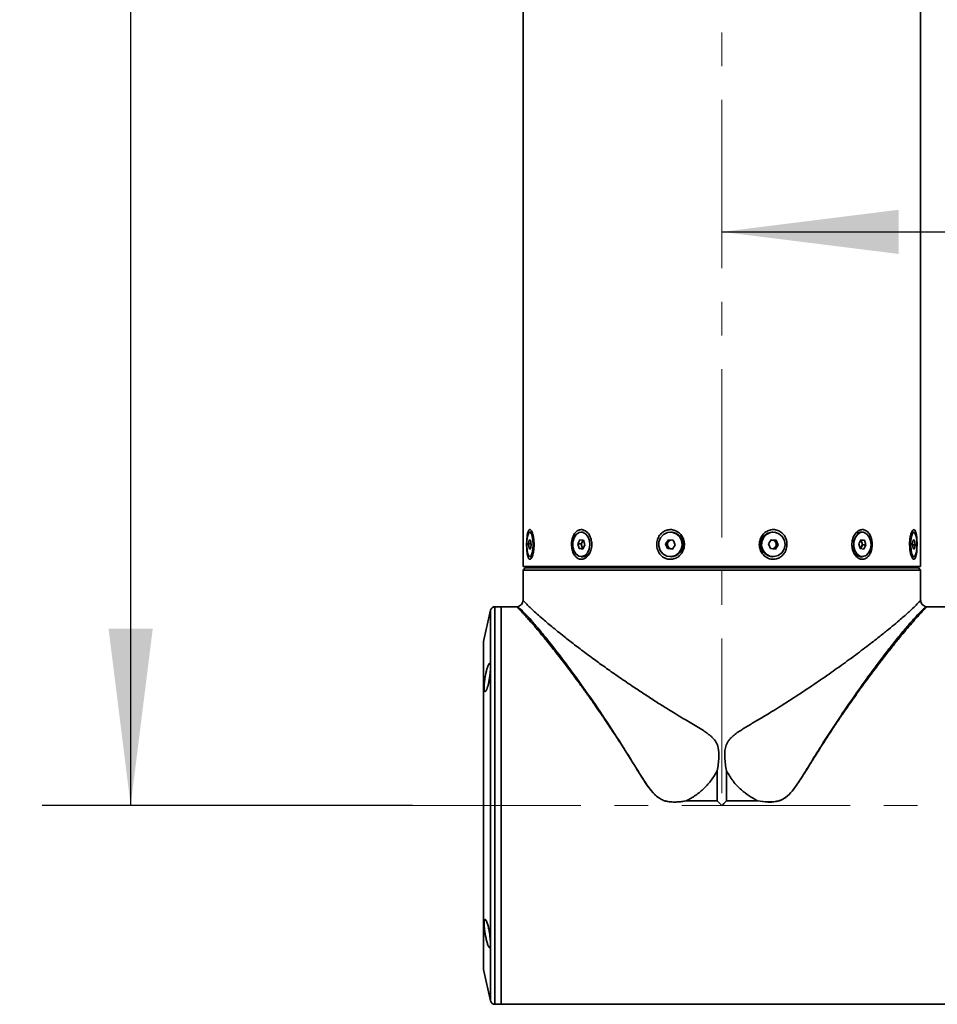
# Model space of a CAD drawing. Header units: millimetres. Extents: x -55 to 650, y 0 to 297.
# Tile 29 of 40: x 181 to 202, y 151 to 173. Entities that reach past the tile are written whole.
import ezdxf

# ---------------------------------------------------------------- set-up
doc = ezdxf.new("R2010")
doc.units = ezdxf.units.MM
doc.linetypes.add('CENTERX2', pattern=[20.32, 12.7, -2.54, 2.54, -2.54])
doc.layers.add('中心线层', color=6, linetype='CENTERX2', lineweight=25)
doc.layers.add('标注层', color=150, linetype='Continuous')
doc.styles.add('SLDTEXTSTYLE1', font='TXT', dxfattribs={"width": 0.7})
doc.dimstyles.new('SLDDIMSTYLE1', dxfattribs={"dimtxt": 3.5, "dimasz": 4, "dimexe": 0, "dimexo": 0.0625, "dimgap": 0.875, "dimtad": 2, "dimlfac": 10, "dimrnd": 1e-09, "dimzin": 12, "dimdsep": 46, "dimtxsty": 'SLDTEXTSTYLE1', "dimsah": 1, "dimcen": 0.09, "dimadec": 0, "dimazin": 3, "dimtfac": 1, "dimtdec": 3, "dimtofl": 0, "dimtmove": 0, "dimatfit": 3, "dimfxl": 0, "dimfrac": 2, "dimtolj": 1, "dimtzin": 12, "dimarcsym": 0})

# ---------------------------------------------------------------- blocks, each defined once
blk = doc.blocks.new('_D_1')
at = {"layer": '标注层'}
for p, q in [((189.738, 197.511), (181.353, 197.511)), ((183.353, 197.511), (183.353, 155.011)), ((189.738, 155.011), (181.353, 155.011))]:
    blk.add_line(p, q, dxfattribs=at)
for points in [[(183.353, 197.511), (182.853, 193.511), (183.853, 193.511)], [(183.353, 155.011), (183.853, 159.011), (182.853, 159.011)]]:
    blk.add_solid(points, dxfattribs=at)
at = {"layer": '标注层', "insert": (178.842, 173.205), "char_height": 3.5, "attachment_point": 1, "rotation": 90, "style": 'SLDTEXTSTYLE1'}
blk.add_mtext('425', dxfattribs=at)
blk = doc.blocks.new('_D_4')
at = {"layer": '标注层'}
for p, q in [((208.138, 157.189), (208.138, 169.997)), ((196.738, 167.997), (208.138, 167.997)), ((208.138, 167.997), (217.718, 167.997))]:
    blk.add_line(p, q, dxfattribs=at)
for points in [[(196.738, 167.997), (200.738, 167.497), (200.738, 168.497)], [(208.138, 167.997), (204.138, 168.497), (204.138, 167.497)]]:
    blk.add_solid(points, dxfattribs=at)
at = {"layer": '标注层', "insert": (211.607, 172.509), "char_height": 3.5, "attachment_point": 1, "style": 'SLDTEXTSTYLE1'}
blk.add_mtext('114', dxfattribs=at)

msp = doc.modelspace()

# ---------------------------------------------------------------- linework, layer by layer
at = {"color": 7, "linetype": 'Continuous', "lineweight": 35}
for p, q in [((192.2384, 192.1006), (192.2384, 160.4206)), ((201.2384, 160.4206), (201.2384, 192.1006)), ((192.4487, 161.1976), (192.3917, 161.1976)), ((193.5981, 161.1976), (193.5564, 161.1976)), ((195.589, 161.1976), (195.5737, 161.1976)), ((197.9031, 161.1976), (197.8878, 161.1976)), ((199.9204, 161.1976), (199.8787, 161.1976)), ((201.0851, 161.1976), (201.0281, 161.1976)), ((192.362, 160.9313), (192.3792, 161.0256)), ((192.3744, 160.8264), (192.362, 160.9313)), ((192.4189, 160.9313), (192.362, 160.9313)), ((192.3792, 161.0256), (192.409, 161.0149)), ((192.409, 161.0149), (192.4215, 160.9099)), ((193.4751, 160.9313), (193.5223, 161.0256)), ((193.5092, 160.8264), (193.4751, 160.9313)), ((193.5529, 160.9313), (193.4751, 160.9313)), ((193.5223, 161.0256), (193.6036, 161.0149)), ((193.5529, 160.9313), (193.5765, 160.9785)), ((193.5699, 160.8789), (193.5529, 160.9313)), ((193.5765, 160.9785), (193.5953, 161.016)), ((193.6036, 161.0149), (193.6377, 160.9099)), ((195.4626, 160.9313), (195.5271, 161.0256)), ((195.5092, 160.8264), (195.4626, 160.9313)), ((195.4911, 160.9313), (195.4626, 160.9313)), ((195.4911, 160.9313), (195.5234, 160.9785)), ((195.5144, 160.8789), (195.4911, 160.9313)), ((195.5234, 160.9785), (195.5538, 161.023)), ((195.5271, 161.0256), (195.6382, 161.0149)), ((195.6382, 161.0149), (195.6848, 160.9099)), ((197.792, 160.9313), (197.8565, 161.0256)), ((197.8386, 160.8264), (197.792, 160.9313)), ((197.8547, 161.023), (197.8836, 161.0202)), ((197.8565, 161.0256), (197.9676, 161.0149)), ((197.8836, 161.0202), (197.9391, 161.0149)), ((197.9391, 161.0149), (197.9676, 161.0149)), ((197.9391, 161.0149), (197.9624, 160.9624)), ((197.9624, 160.9624), (197.9857, 160.9099)), ((197.9676, 161.0149), (198.0141, 160.9099)), ((199.8391, 160.9313), (199.8863, 161.0256)), ((199.8732, 160.8264), (199.8391, 160.9313)), ((199.8815, 161.016), (199.8898, 161.0149)), ((199.8863, 161.0256), (199.9676, 161.0149)), ((199.8898, 161.0149), (199.9676, 161.0149)), ((199.8898, 161.0149), (199.9068, 160.9624)), ((199.9068, 160.9624), (199.9239, 160.9099)), ((199.9676, 161.0149), (200.0017, 160.9099)), ((201.0553, 160.9313), (201.0726, 161.0256)), ((201.0678, 160.8264), (201.0553, 160.9313)), ((201.0706, 161.0149), (201.1023, 161.0149)), ((201.0726, 161.0256), (201.1023, 161.0149)), ((201.1023, 161.0149), (201.1148, 160.9099)), ((192.4042, 160.8157), (192.3744, 160.8264)), ((192.4062, 160.8264), (192.3744, 160.8264)), ((192.4215, 160.9099), (192.4042, 160.8157)), ((193.5905, 160.8157), (193.5092, 160.8264)), ((193.587, 160.8264), (193.5092, 160.8264)), ((193.587, 160.8264), (193.5699, 160.8789)), ((193.5953, 160.8253), (193.587, 160.8264)), ((193.6377, 160.9099), (193.5905, 160.8157)), ((195.6203, 160.8157), (195.5092, 160.8264)), ((195.5377, 160.8264), (195.5092, 160.8264)), ((195.5377, 160.8264), (195.5144, 160.8789)), ((195.5932, 160.8211), (195.5377, 160.8264)), ((195.622, 160.8183), (195.5932, 160.8211)), ((195.6848, 160.9099), (195.6203, 160.8157)), ((197.9497, 160.8157), (197.8386, 160.8264)), ((197.9534, 160.8628), (197.9229, 160.8183)), ((198.0141, 160.9099), (197.9497, 160.8157)), ((197.9857, 160.9099), (197.9534, 160.8628)), ((197.9857, 160.9099), (198.0141, 160.9099)), ((199.9545, 160.8157), (199.8732, 160.8264)), ((199.9003, 160.8628), (199.8815, 160.8253)), ((199.9239, 160.9099), (199.9003, 160.8628)), ((199.9239, 160.9099), (200.0017, 160.9099)), ((200.0017, 160.9099), (199.9545, 160.8157)), ((201.0578, 160.9099), (201.1148, 160.9099)), ((201.0975, 160.8157), (201.0678, 160.8264)), ((201.1148, 160.9099), (201.0975, 160.8157)), ((192.3917, 160.6436), (192.4487, 160.6436)), ((193.5564, 160.6436), (193.5981, 160.6436)), ((195.5737, 160.6436), (195.589, 160.6436)), ((197.8878, 160.6436), (197.9031, 160.6436)), ((199.8787, 160.6436), (199.9204, 160.6436)), ((201.0281, 160.6436), (201.0851, 160.6436)), ((192.2384, 160.4206), (201.2384, 160.4206)), ((192.2884, 160.3906), (192.2384, 160.3406)), ((192.2384, 160.3406), (192.2384, 159.6613)), ((201.2384, 160.3406), (192.2384, 160.3406)), ((192.2884, 160.3906), (201.1884, 160.3906)), ((192.5584, 160.4206), (192.5384, 160.4006)), ((192.5384, 160.4006), (192.5384, 160.3906)), ((196.7384, 160.4006), (192.5384, 160.4006)), ((196.7384, 160.4206), (196.7384, 160.4006)), ((200.9384, 160.4006), (196.7384, 160.4006)), ((200.9384, 160.4006), (200.9184, 160.4206)), ((200.9384, 160.3906), (200.9384, 160.4006)), ((201.2384, 160.3406), (201.1884, 160.3906)), ((201.2384, 159.6613), (201.2384, 160.3406)), ((191.5008, 159.4326), (191.3419, 158.7263)), ((191.7384, 159.5106), (191.5984, 159.5106)), ((192.096, 159.5106), (191.7384, 159.5106)), ((191.7384, 159.5106), (191.7384, 150.5106)), ((202.4184, 159.5106), (201.3808, 159.5106)), ((191.3395, 158.7044), (191.3395, 151.3169)), ((196.6345, 155.1157), (196.6345, 155.7983)), ((196.8423, 155.7983), (196.8423, 155.1157)), ((195.9319, 155.1157), (196.6345, 155.1157)), ((196.6356, 155.1135), (195.9321, 155.1135)), ((197.5447, 155.1135), (196.8412, 155.1135)), ((196.8423, 155.1157), (197.5449, 155.1157)), ((191.3419, 151.295), (191.5008, 150.5887)), ((191.5984, 150.5106), (191.7384, 150.5106)), ((191.7384, 150.5106), (202.4184, 150.5106))]:
    msp.add_line(p, q, dxfattribs=at)
at = {"color": 8, "linetype": 'Continuous', "lineweight": 35}
for p, q in [((196.7384, 160.4006), (196.7384, 160.3906)), ((191.5008, 150.5887), (191.5008, 159.4326)), ((191.5984, 159.5106), (191.5984, 151.8287)), ((191.3419, 158.7263), (191.3419, 151.295)), ((191.5984, 151.8287), (191.5984, 150.5106))]:
    msp.add_line(p, q, dxfattribs=at)
at = {"color": 7, "linetype": 'Continuous', "lineweight": 35, "flags": 128}
for points in [[(192.4217, 160.669), (192.4432, 160.7277), (192.4577, 160.8126), (192.4634, 160.912), (192.4593, 161.0126), (192.4462, 161.1008), (192.4257, 161.1646), (192.4006, 161.1955), (192.3743, 161.1893), (192.3503, 161.1468), (192.332, 161.0737), (192.3217, 160.98), (192.3209, 160.8783), (192.3296, 160.7822), (192.3468, 160.7049), (192.37, 160.6567), (192.3961, 160.6442), (192.4217, 160.669)], [(193.6382, 160.669), (193.697, 160.7277), (193.7368, 160.8126), (193.7522, 160.912), (193.7412, 161.0126), (193.7052, 161.1008), (193.6491, 161.1646), (193.5806, 161.1955), (193.5087, 161.1893), (193.4433, 161.1468), (193.3932, 161.0737), (193.3651, 160.98), (193.3628, 160.8783), (193.3867, 160.7822), (193.4336, 160.7049), (193.497, 160.6567), (193.5684, 160.6442), (193.6382, 160.669)], [(195.6854, 160.669), (195.7657, 160.7277), (195.8201, 160.8126), (195.8411, 160.912), (195.8261, 161.0126), (195.777, 161.1008), (195.7004, 161.1646), (195.6067, 161.1955), (195.5085, 161.1893), (195.4192, 161.1468), (195.3507, 161.0737), (195.3124, 160.98), (195.3093, 160.8783), (195.3419, 160.7822), (195.4059, 160.7049), (195.4925, 160.6567), (195.5901, 160.6442), (195.6854, 160.669)], [(198.0148, 160.669), (198.0951, 160.7277), (198.1494, 160.8126), (198.1705, 160.912), (198.1555, 161.0126), (198.1063, 161.1008), (198.0297, 161.1646), (197.9361, 161.1955), (197.8379, 161.1893), (197.7486, 161.1468), (197.6801, 161.0737), (197.6417, 160.98), (197.6387, 160.8783), (197.6713, 160.7822), (197.7353, 160.7049), (197.8219, 160.6567), (197.9194, 160.6442), (198.0148, 160.669)], [(197.7761, 161.1723), (197.8714, 161.1971), (197.8878, 161.1976)], [(200.0022, 160.669), (200.0609, 160.7277), (200.1007, 160.8126), (200.1161, 160.912), (200.1051, 161.0126), (200.0692, 161.1008), (200.0131, 161.1646), (199.9445, 161.1955), (199.8727, 161.1893), (199.8073, 161.1468), (199.7571, 161.0737), (199.7291, 160.98), (199.7268, 160.8783), (199.7507, 160.7822), (199.7975, 160.7049), (199.8609, 160.6567), (199.9324, 160.6442), (200.0022, 160.669)], [(199.7969, 161.1723), (199.8667, 161.1971), (199.8787, 161.1976)], [(201.115, 160.669), (201.1365, 160.7277), (201.1511, 160.8126), (201.1567, 160.912), (201.1527, 161.0126), (201.1395, 161.1008), (201.119, 161.1646), (201.0939, 161.1955), (201.0676, 161.1893), (201.0437, 161.1468), (201.0253, 161.0737), (201.015, 160.98), (201.0142, 160.8783), (201.023, 160.7822), (201.0401, 160.7049), (201.0633, 160.6567), (201.0894, 160.6442), (201.115, 160.669)], [(195.639, 161.0131), (195.6357, 161.0144), (195.6332, 161.0153)], [(199.8787, 160.6436), (199.8545, 160.6458), (199.7859, 160.6767), (199.7299, 160.7405), (199.6939, 160.8287), (199.6829, 160.9293), (199.6983, 161.0287), (199.7039, 161.0459)], [(197.8378, 160.8282), (197.8411, 160.8269), (197.8436, 160.8259)]]:
    msp.add_lwpolyline(points, dxfattribs=at)
at = {"color": 7, "linetype": 'Continuous', "lineweight": 35}
for centre, radius, start, end in [((195.582, 160.9206), 0.2771, 271.44435, 88.55565), ((197.8964, 160.9216), 0.2781, 115.63866, 268.22842), ((193.6985, 160.9204), 0.1351, 154.56202, 197.90871), ((193.6509, 160.9435), 0.0822, 124.21979, 154.87497), ((195.6085, 160.9206), 0.1029, 145.80519, 203.92242), ((195.603, 160.9245), 0.0962, 98.66134, 145.90732), ((197.8746, 160.9272), 0.0934, 84.50375, 104.59209), ((197.8735, 160.9239), 0.0968, 23.43153, 84.05133), ((197.8683, 160.9207), 0.1029, 325.80519, 23.92242), ((199.8166, 160.936), 0.094, 16.33432, 49.77355), ((199.7783, 160.9209), 0.1351, 334.56202, 17.90871), ((193.6601, 160.9053), 0.094, 196.33432, 229.77355), ((193.5723, 160.8513), 0.2092, 277.08781, 347.91174), ((195.6033, 160.9174), 0.0968, 203.43153, 264.05133), ((195.6022, 160.9141), 0.0934, 264.50375, 284.59209), ((197.8737, 160.9168), 0.0962, 278.66134, 325.90732), ((199.8258, 160.8977), 0.0822, 304.21979, 334.87497), ((191.5984, 159.4106), 0.1, 90, 167.31962), ((191.4395, 158.7044), 0.1, 167.31962, 180), ((191.4395, 151.3169), 0.1, 180, 192.68038), ((191.5984, 150.6106), 0.1, 192.68038, 270)]:
    msp.add_arc(centre, radius, start, end, dxfattribs=at)
for points, knots in [([(192.4508, 160.6646), (192.4578, 160.6884), (192.4728, 160.7393), (192.4861, 160.8428), (192.4885, 160.9587), (192.4779, 161.0722), (192.4564, 161.1679), (192.4282, 161.2334), (192.3984, 161.2618), (192.3711, 161.2522), (192.3485, 161.2077), (192.3318, 161.1329), (192.3214, 161.0339), (192.3179, 160.9198), (192.3216, 160.8039), (192.3327, 160.701), (192.3512, 160.6248), (192.3757, 160.5843), (192.4038, 160.5824), (192.4301, 160.612), (192.4446, 160.6489), (192.4508, 160.6646)], [0, 0, 0, 0, 0.0474736, 0.1016272, 0.1572344, 0.2135609, 0.2695762, 0.324264, 0.3770264, 0.428203, 0.4789919, 0.5307325, 0.5842153, 0.6394055, 0.6956107, 0.7518402, 0.807046, 0.8604338, 0.9120138, 0.9627707, 1, 1, 1, 1]), ([(193.7256, 160.6872), (193.7406, 160.713), (193.7732, 160.7686), (193.7964, 160.8759), (193.7934, 160.9925), (193.7609, 161.1024), (193.7037, 161.1905), (193.6308, 161.2456), (193.5527, 161.2628), (193.4786, 161.2427), (193.4148, 161.1889), (193.3663, 161.1064), (193.3374, 161.0018), (193.3322, 160.8857), (193.3525, 160.772), (193.3968, 160.6756), (193.4602, 160.6092), (193.5349, 160.5797), (193.6117, 160.5886), (193.6779, 160.6273), (193.7113, 160.6692), (193.7256, 160.6872)], [0, 0, 0, 0, 0.0472948, 0.1019619, 0.1578763, 0.2142219, 0.2699491, 0.324106, 0.3763263, 0.4272449, 0.4781859, 0.5303855, 0.5844023, 0.6399775, 0.6962975, 0.7523354, 0.8070707, 0.8598861, 0.9110927, 0.961873, 1, 1, 1, 1]), ([(195.8338, 160.7302), (195.8492, 160.7587), (195.8827, 160.8209), (195.8958, 160.9323), (195.8735, 161.0474), (195.8142, 161.1485), (195.7269, 161.2217), (195.6239, 161.2587), (195.5185, 161.2575), (195.4214, 161.2206), (195.3408, 161.1523), (195.284, 161.058), (195.2583, 160.9464), (195.2685, 160.8296), (195.315, 160.7224), (195.3923, 160.6392), (195.4901, 160.5902), (195.5958, 160.5793), (195.697, 160.6055), (195.7796, 160.6587), (195.8173, 160.7084), (195.8338, 160.7302)], [0, 0, 0, 0, 0.0470031, 0.1024138, 0.1586631, 0.2148421, 0.2699076, 0.3231153, 0.3745681, 0.425319, 0.4767464, 0.5298068, 0.5846521, 0.6407077, 0.6970241, 0.7525484, 0.8063845, 0.858318, 0.909141, 0.960218, 1, 1, 1, 1]), ([(198.1045, 160.6646), (198.1262, 160.6884), (198.1724, 160.7393), (198.2107, 160.8428), (198.2176, 160.9587), (198.1873, 161.0722), (198.123, 161.1679), (198.0329, 161.2334), (197.9293, 161.2618), (197.8247, 161.2522), (197.7291, 161.2077), (197.6511, 161.1329), (197.599, 161.0339), (197.5804, 160.9198), (197.5998, 160.8039), (197.6559, 160.701), (197.7411, 160.6248), (197.8433, 160.5843), (197.9487, 160.5824), (198.0389, 160.612), (198.085, 160.6489), (198.1045, 160.6646)], [0, 0, 0, 0, 0.0474736, 0.1016272, 0.1572344, 0.2135609, 0.2695762, 0.324264, 0.3770264, 0.428203, 0.4789919, 0.5307325, 0.5842153, 0.6394055, 0.6956107, 0.7518402, 0.807046, 0.8604338, 0.9120138, 0.9627707, 1, 1, 1, 1]), ([(200.081, 160.6872), (200.0944, 160.713), (200.1235, 160.7686), (200.1435, 160.8759), (200.1409, 160.9925), (200.1127, 161.1024), (200.0616, 161.1905), (199.9936, 161.2456), (199.9173, 161.2628), (199.8412, 161.2427), (199.7726, 161.1889), (199.7183, 161.1064), (199.6852, 161.0018), (199.6791, 160.8857), (199.7026, 160.772), (199.7527, 160.6756), (199.8218, 160.6092), (199.8994, 160.5797), (199.9753, 160.5886), (200.0378, 160.6273), (200.068, 160.6692), (200.081, 160.6872)], [0, 0, 0, 0, 0.0472948, 0.1019619, 0.1578763, 0.2142219, 0.2699491, 0.324106, 0.3763263, 0.4272449, 0.4781859, 0.5303855, 0.5844023, 0.6399775, 0.6962975, 0.7523354, 0.8070707, 0.8598861, 0.9110927, 0.961873, 1, 1, 1, 1]), ([(201.0988, 160.5894), (201.1066, 160.5982), (201.1226, 160.6165), (201.1406, 160.6836), (201.153, 160.7757), (201.1586, 160.8867), (201.1571, 161.0036), (201.1482, 161.1119), (201.1318, 161.1972), (201.1089, 161.2489), (201.0815, 161.2624), (201.0527, 161.239), (201.0254, 161.1823), (201.0034, 161.0973), (200.9901, 160.9911), (200.9887, 160.8746), (201, 160.7619), (201.0221, 160.6678), (201.0505, 160.6051), (201.0775, 160.5804), (201.0927, 160.5868), (201.0988, 160.5894)], [0, 0, 0, 0, 0.0482062, 0.0995746, 0.1525042, 0.2072356, 0.263235, 0.3195679, 0.3751827, 0.4291576, 0.4812117, 0.5320712, 0.5830863, 0.635448, 0.6896357, 0.7453223, 0.8016613, 0.8576175, 0.9121862, 0.964819, 1, 1, 1, 1]), ([(192.2385, 159.6631), (192.2366, 159.6443), (192.233, 159.6075), (192.2034, 159.5602), (192.161, 159.5242), (192.1255, 159.5157), (192.1076, 159.5113)], [0, 0, 0, 0, 0.2561053, 0.5031548, 0.7490031, 1, 1, 1, 1]), ([(192.2386, 159.6613), (192.2409, 159.6575), (192.2456, 159.6493), (192.2866, 159.6003), (192.3521, 159.5336), (192.4406, 159.4481), (192.5526, 159.3465), (192.6749, 159.2401), (192.7994, 159.1347), (192.9204, 159.0346), (193.0554, 158.9252), (193.1883, 158.8196), (193.3159, 158.7198), (193.4357, 158.6273), (193.5652, 158.5288), (193.7048, 158.4242), (193.8797, 158.2951), (194.1032, 158.1331), (194.3848, 157.9347), (194.6298, 157.7669), (194.8182, 157.641), (194.9383, 157.5618), (195.06, 157.4825), (195.1831, 157.4031), (195.3076, 157.3236), (195.4239, 157.2496), (195.5475, 157.1727), (195.6936, 157.0838), (195.8569, 156.9857), (196.0215, 156.8878), (196.1718, 156.7995), (196.2996, 156.7196), (196.4007, 156.6517), (196.4707, 156.5985), (196.5442, 156.5333), (196.6007, 156.4609), (196.6385, 156.3813), (196.6725, 156.269), (196.6784, 156.0698), (196.6505, 155.8976), (196.6345, 155.7983)], [0, 0, 0, 0, 0.039209, 0.0829362, 0.1241534, 0.1645455, 0.206186, 0.2491592, 0.2788827, 0.3096481, 0.3414739, 0.374377, 0.3975048, 0.4216144, 0.4467095, 0.4727935, 0.4998695, 0.5415473, 0.589202, 0.6399089, 0.6582063, 0.67651, 0.69482, 0.7131362, 0.7314587, 0.7497874, 0.7640978, 0.7849468, 0.8123341, 0.8332375, 0.8541318, 0.8750219, 0.887242, 0.8976846, 0.9063988, 0.9223205, 0.9300159, 0.9377309, 0.9640594, 1, 1, 1, 1]), ([(196.8423, 155.7983), (196.8259, 155.8979), (196.805, 156.0246), (196.8034, 156.1776), (196.8083, 156.2515), (196.8226, 156.34), (196.8544, 156.4224), (196.9031, 156.4957), (196.9863, 156.5898), (197.1393, 156.6969), (197.3475, 156.8248), (197.5355, 156.936), (197.706, 157.0366), (197.8675, 157.1347), (198.1261, 157.2948), (198.4698, 157.5133), (198.876, 157.7855), (199.2626, 158.0549), (199.5716, 158.276), (199.8073, 158.4504), (199.977, 158.5782), (200.1314, 158.6967), (200.2967, 158.8259), (200.468, 158.9624), (200.6387, 159.1022), (200.8167, 159.2523), (200.9865, 159.4012), (201.1138, 159.5225), (201.1902, 159.6003), (201.2311, 159.6493), (201.2359, 159.6575), (201.2382, 159.6613)], [0, 0, 0, 0, 0.035938, 0.0457392, 0.0545181, 0.0623429, 0.0777091, 0.0855454, 0.0936739, 0.1224221, 0.1516318, 0.1814458, 0.2010603, 0.2233732, 0.2502542, 0.3126148, 0.3750756, 0.4377015, 0.5001466, 0.5338339, 0.5659753, 0.5965771, 0.6256464, 0.6692715, 0.7109967, 0.7508638, 0.8147877, 0.8758311, 0.9170671, 0.9608053, 1, 1, 1, 1]), ([(201.3694, 159.5113), (201.3514, 159.5156), (201.3159, 159.5242), (201.2735, 159.5601), (201.2438, 159.6074), (201.2402, 159.6443), (201.2383, 159.663)], [0, 0, 0, 0, 0.25102124, 0.49687109, 0.74391173, 1, 1, 1, 1]), ([(192.4085, 159.1725), (192.3775, 159.2079), (192.3165, 159.2774), (192.2418, 159.3596), (192.17, 159.4366), (192.1107, 159.4976), (192.1008, 159.5063), (192.096, 159.5106)], [0, 0, 0, 0, 0.171264, 0.3365965, 0.4963327, 0.749451, 1, 1, 1, 1]), ([(201.3808, 159.5106), (201.3787, 159.5088), (201.3743, 159.505), (201.3431, 159.4743), (201.289, 159.4176), (201.2021, 159.3244), (201.1137, 159.224), (201.0683, 159.1725)], [0, 0, 0, 0, 0.1642959, 0.3342328, 0.5035339, 0.7452678, 1, 1, 1, 1]), ([(201.3808, 159.5106), (201.3787, 159.5107), (201.3743, 159.5108), (201.37, 159.5113), (201.3679, 159.5115)], [0, 0, 0, 0, 0.5000009, 1, 1, 1, 1]), ([(195.9336, 155.1171), (195.8616, 155.1067), (195.7176, 155.0859), (195.5337, 155.0911), (195.3938, 155.1333), (195.2678, 155.2061), (195.0936, 155.3895), (194.9039, 155.6895), (194.6119, 156.1647), (194.2477, 156.7415), (193.812, 157.3889), (193.3911, 157.9805), (193.0403, 158.4471), (192.7628, 158.799), (192.5476, 159.0619), (192.432, 159.1927), (192.3743, 159.2579)], [0, 0, 0, 0, 0.0322089, 0.0643414, 0.0803417, 0.0963667, 0.1281259, 0.1909073, 0.2537193, 0.3780974, 0.5025962, 0.6274172, 0.751066, 0.8342546, 0.9173275, 1, 1, 1, 1]), ([(192.3743, 159.2579), (192.3779, 159.2488), (192.3836, 159.2346), (192.3951, 159.206), (192.4028, 159.1867), (192.4085, 159.1725)], [0, 0, 0, 0, 0.3195942, 0.5000003, 1, 1, 1, 1]), ([(195.9321, 155.1135), (195.8788, 155.1059), (195.7799, 155.0917), (195.6407, 155.0866), (195.5206, 155.0963), (195.4158, 155.1244), (195.3351, 155.1648), (195.2723, 155.2104), (195.221, 155.2561), (195.1582, 155.3225), (195.0809, 155.4216), (194.9935, 155.5479), (194.9078, 155.6806), (194.8222, 155.8169), (194.7143, 155.9907), (194.5813, 156.2035), (194.4294, 156.4419), (194.2749, 156.6793), (194.1244, 156.9055), (193.9847, 157.1111), (193.8446, 157.3134), (193.7009, 157.5172), (193.5507, 157.7262), (193.4111, 157.9165), (193.2821, 158.0887), (193.1638, 158.2438), (192.9986, 158.4571), (192.7992, 158.7085), (192.5807, 158.9733), (192.4644, 159.1079), (192.4085, 159.1725)], [0, 0, 0, 0, 0.0245529, 0.0456359, 0.063493, 0.0794094, 0.0948531, 0.1044177, 0.1148348, 0.1261954, 0.1461719, 0.1722559, 0.1965977, 0.2187605, 0.2465103, 0.2913609, 0.3357776, 0.3797604, 0.426677, 0.4676032, 0.5025389, 0.550348, 0.5956304, 0.6383894, 0.6786293, 0.7163552, 0.7515732, 0.8407209, 0.9234569, 1, 1, 1, 1]), ([(201.0683, 159.1725), (201.0276, 159.1255), (200.9436, 159.0285), (200.7928, 158.8485), (200.6198, 158.6358), (200.4586, 158.4318), (200.3189, 158.2513), (200.2072, 158.1047), (200.0925, 157.9516), (199.9779, 157.7965), (199.8631, 157.6386), (199.743, 157.4708), (199.622, 157.2988), (199.4927, 157.112), (199.3474, 156.8983), (199.1942, 156.6674), (199.0468, 156.4409), (198.8994, 156.2105), (198.7566, 155.9811), (198.623, 155.7663), (198.5179, 155.601), (198.4151, 155.4469), (198.3005, 155.2951), (198.1752, 155.1803), (198.0563, 155.123), (197.9335, 155.091), (197.7599, 155.0844), (197.6218, 155.103), (197.5447, 155.1135)], [0, 0, 0, 0, 0.0566543, 0.116795, 0.1805224, 0.247921, 0.2822145, 0.3179411, 0.3551063, 0.3900444, 0.4235397, 0.4595252, 0.498002, 0.5311995, 0.5737632, 0.6256922, 0.6655002, 0.7027302, 0.754752, 0.791564, 0.8197647, 0.8449213, 0.8765604, 0.9067971, 0.9213296, 0.9363977, 0.9644847, 1, 1, 1, 1]), ([(191.3801, 157.9167), (191.3812, 157.9227), (191.3854, 157.947), (191.3925, 157.9832), (191.4013, 158.0237), (191.4091, 158.057), (191.4172, 158.0884), (191.424, 158.1127), (191.4295, 158.1308), (191.435, 158.1479), (191.4418, 158.1677), (191.4485, 158.1845), (191.4536, 158.1962), (191.4587, 158.2065), (191.4648, 158.2171), (191.4716, 158.2256), (191.4778, 158.2299), (191.4833, 158.23), (191.4882, 158.2259), (191.4922, 158.2177), (191.4955, 158.2056), (191.498, 158.1897), (191.4996, 158.1705), (191.5004, 158.1481), (191.5004, 158.1228), (191.4996, 158.0951), (191.4979, 158.0652), (191.4955, 158.0335), (191.4923, 158.0003), (191.4884, 157.966), (191.4838, 157.931), (191.4786, 157.8957), (191.4727, 157.8605), (191.4663, 157.8257), (191.4594, 157.7918), (191.452, 157.7593), (191.4443, 157.7284), (191.4363, 157.6997), (191.4281, 157.6735), (191.4213, 157.6542), (191.4158, 157.6404), (191.4104, 157.6278), (191.4037, 157.6142), (191.3972, 157.6039), (191.3922, 157.5977), (191.3874, 157.5929), (191.3817, 157.5895), (191.3755, 157.5897), (191.3701, 157.5942), (191.3655, 157.6027), (191.3618, 157.6152), (191.359, 157.6314), (191.3572, 157.6509), (191.3563, 157.6735), (191.3564, 157.6989), (191.3575, 157.7267), (191.3594, 157.7565), (191.3623, 157.7882), (191.366, 157.8211), (191.3715, 157.864), (191.3768, 157.8962), (191.3801, 157.9167)], [0, 0, 0, 0, 0.0089845, 0.0362855, 0.0548937, 0.0728556, 0.0911789, 0.1097633, 0.1188557, 0.1279481, 0.1464982, 0.16532, 0.174415, 0.18351, 0.2020749, 0.2209209, 0.2388452, 0.2571517, 0.2757399, 0.2932771, 0.3111876, 0.3293727, 0.3465621, 0.3641122, 0.3819254, 0.3989334, 0.4162907, 0.4339007, 0.4509471, 0.4683365, 0.4859725, 0.5032586, 0.520888, 0.5387637, 0.5564117, 0.57441, 0.5926602, 0.6106656, 0.6290332, 0.6476632, 0.6567705, 0.6658778, 0.684461, 0.7033191, 0.7123898, 0.7214605, 0.7399793, 0.758782, 0.7765603, 0.7947213, 0.8131655, 0.8304625, 0.8481288, 0.8660663, 0.8830085, 0.900302, 0.9178502, 0.9347462, 0.9519813, 0.9694597, 1, 1, 1, 1]), ([(196.6345, 155.7983), (196.5924, 155.7271), (196.5084, 155.5846), (196.3416, 155.3996), (196.1516, 155.2378), (196.0064, 155.1574), (195.9336, 155.1171)], [0, 0, 0, 0, 0.2493764, 0.4990643, 0.7492134, 1, 1, 1, 1]), ([(196.8423, 155.7983), (196.8897, 155.7193), (196.9845, 155.5611), (197.2114, 155.3159), (197.417, 155.1927), (197.5432, 155.1171)], [0, 0, 0, 0, 0.27838686, 0.55739903, 1, 1, 1, 1]), ([(195.9336, 155.1171), (195.9332, 155.1169), (195.9327, 155.1166), (195.9321, 155.1161), (195.932, 155.1158), (195.9319, 155.1157)], [0, 0, 0, 0, 0.6118661, 0.8292554, 1, 1, 1, 1]), ([(195.9321, 155.1135), (195.932, 155.1139), (195.932, 155.1146), (195.9319, 155.1153), (195.9319, 155.1157)], [0, 0, 0, 0, 0.55990381, 1, 1, 1, 1]), ([(196.6353, 155.1137), (196.6351, 155.114), (196.6346, 155.1146), (196.6345, 155.1153), (196.6345, 155.1157)], [0, 0, 0, 0, 0.5607826, 1, 1, 1, 1]), ([(196.6356, 155.1135), (196.6355, 155.1135), (196.6354, 155.1136), (196.6354, 155.1137), (196.6353, 155.1137)], [0, 0, 0, 0, 0.5599976, 1, 1, 1, 1]), ([(196.7384, 155.0106), (196.7192, 155.0298), (196.685, 155.0641), (196.6507, 155.0983), (196.6356, 155.1135)], [0, 0, 0, 0, 0.5588693, 1, 1, 1, 1]), ([(196.8412, 155.1135), (196.822, 155.0942), (196.7877, 155.06), (196.7534, 155.0257), (196.7384, 155.0106)], [0, 0, 0, 0, 0.561132, 1, 1, 1, 1]), ([(196.8414, 155.1137), (196.8414, 155.1137), (196.8413, 155.1136), (196.8412, 155.1135), (196.8412, 155.1135)], [0, 0, 0, 0, 0.5600023, 1, 1, 1, 1]), ([(196.8423, 155.1157), (196.8422, 155.1153), (196.8421, 155.1145), (196.8417, 155.1139), (196.8414, 155.1137)], [0, 0, 0, 0, 0.55876, 1, 1, 1, 1]), ([(191.3801, 152.1046), (191.3773, 152.122), (191.3715, 152.1575), (191.3647, 152.2095), (191.3597, 152.2594), (191.3568, 152.3046), (191.3561, 152.3447), (191.3575, 152.3777), (191.3609, 152.4037), (191.3663, 152.4215), (191.3735, 152.4312), (191.3822, 152.4324), (191.3922, 152.4247), (191.4033, 152.4083), (191.4152, 152.3833), (191.4275, 152.3503), (191.4399, 152.3098), (191.4518, 152.2636), (191.4631, 152.2122), (191.4733, 152.1584), (191.4822, 152.1027), (191.4894, 152.0483), (191.495, 151.9954), (191.4987, 151.9469), (191.5005, 151.9029), (191.5004, 151.8654), (191.4986, 151.8346), (191.4949, 151.8116), (191.4896, 151.7966), (191.4827, 151.7903), (191.4743, 151.7927), (191.4647, 151.8038), (191.4539, 151.8237), (191.4423, 151.8517), (191.4301, 151.8876), (191.4178, 151.9301), (191.4055, 151.9785), (191.3952, 152.025), (191.3867, 152.0676), (191.3823, 152.0922), (191.3801, 152.1046)], [0, 0, 0, 0, 0.0260642, 0.05287, 0.0789389, 0.1057892, 0.1314219, 0.1578121, 0.1832246, 0.2093597, 0.2350542, 0.26146, 0.2877834, 0.3148332, 0.3418263, 0.3695788, 0.3969753, 0.4251667, 0.4525343, 0.4807186, 0.5076719, 0.5354411, 0.5618066, 0.5889669, 0.6148228, 0.6414436, 0.6670513, 0.6933978, 0.7190901, 0.7455071, 0.7715808, 0.7983806, 0.8250069, 0.8523759, 0.8795306, 0.9074562, 0.9348877, 0.9631217, 0.9814408, 1, 1, 1, 1])]:
    msp.add_open_spline(points, degree=3, knots=knots, dxfattribs=at)
at = {"color": 8, "linetype": 'Continuous', "lineweight": 35}
for points, knots in [([(192.109, 159.5114), (192.109, 159.5115), (192.1015, 159.5168), (192.1298, 159.4982), (192.1831, 159.4525), (192.2671, 159.3736), (192.3386, 159.2964), (192.3743, 159.2579)], [0, 0, 0, 0, 0.00126564, 0.25103711, 0.50104842, 0.7510952, 1, 1, 1, 1]), ([(197.5431, 155.1171), (197.6318, 155.1045), (197.7649, 155.0855), (197.9438, 155.0945), (198.0747, 155.1275), (198.1909, 155.1957), (198.319, 155.3175), (198.499, 155.5656), (198.723, 155.9344), (199.0203, 156.414), (199.3488, 156.9208), (199.7035, 157.4428), (200.0194, 157.8869), (200.2933, 158.2571), (200.5263, 158.5617), (200.7425, 158.8343), (200.9365, 159.0695), (201.1026, 159.2609), (201.2407, 159.4043), (201.3299, 159.4865), (201.38, 159.5205), (201.3672, 159.511), (201.3668, 159.5108)], [0, 0, 0, 0, 0.0321061, 0.048176, 0.0641446, 0.0801061, 0.0960249, 0.127411, 0.1900942, 0.2523957, 0.3349748, 0.4179718, 0.5010333, 0.5627637, 0.6245392, 0.6869077, 0.7490067, 0.8108705, 0.8732873, 0.9358025, 0.9983105, 1, 1, 1, 1])]:
    msp.add_open_spline(points, degree=3, knots=knots, dxfattribs=at)
at = {"layer": '中心线层', "linetype": 'CENTERX2', "lineweight": 18, "ltscale": 0.3}
for p, q in [((196.7384, 189.2752), (196.7384, 155.2889)), ((189.7384, 155.0106), (213.3436, 155.0106))]:
    msp.add_line(p, q, dxfattribs=at)

# ---------------------------------------------------------------- dimensions: what is measured, and where the dimension line sits
at = {"layer": '标注层'}
dim = msp.add_linear_dim(base=(183.3533, 155.0106), p1=(189.7384, 197.5106), p2=(189.7384, 155.0106), angle=90, dimstyle='SLDDIMSTYLE1', dxfattribs=at)
dim.commit()
dim.dimension.update_dxf_attribs({"geometry": '_D_1', "text_midpoint": (183.3533, 176.2606), "dimtype": 160})
dim = msp.add_linear_dim(base=(208.1384, 167.9968), p1=(196.7384, 155.2889), p2=(208.1384, 157.1894), dimstyle='SLDDIMSTYLE1', dxfattribs=at)
dim.commit()
dim.dimension.update_dxf_attribs({"geometry": '_D_4', "text_midpoint": (214.6624, 167.9968), "dimtype": 160})

doc.saveas('drawing.dxf')
